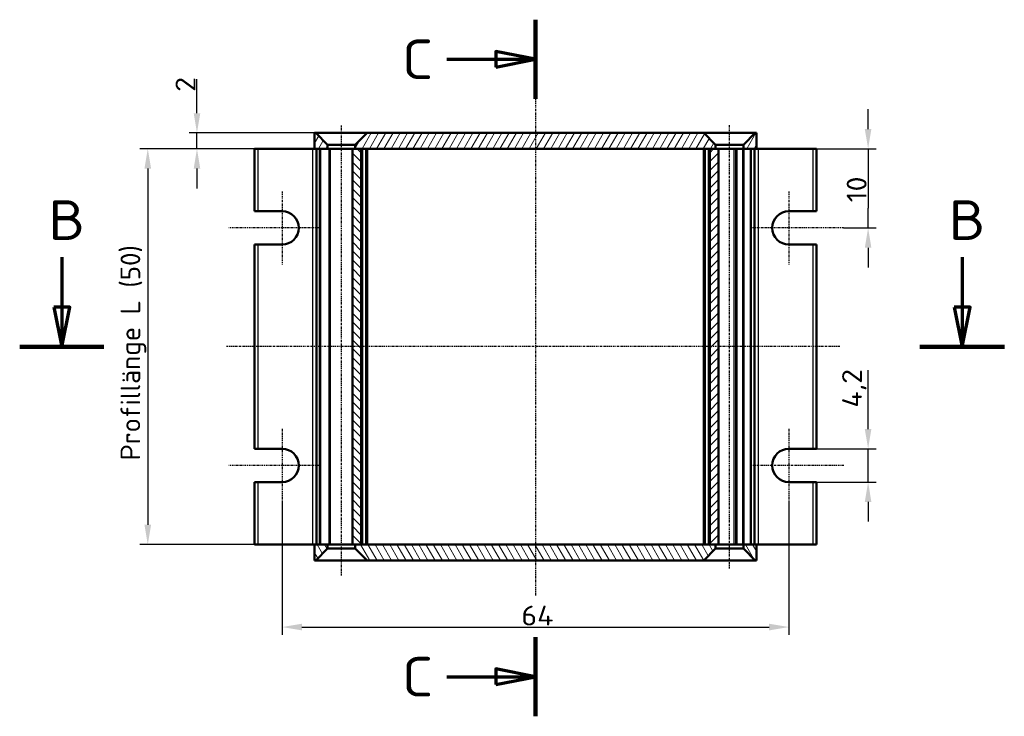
# Model space of a CAD drawing. Header units: millimetres. Extents: x 1 to 419, y 1 to 296.
# Tile 3 of 5: x 81 to 205, y 103 to 191. Entities that reach past the tile are written whole.
import ezdxf

# ---------------------------------------------------------------- set-up
doc = ezdxf.new("R2010")
doc.units = ezdxf.units.MM
doc.linetypes.add('CHAIN', pattern=[0.3543, 0.2362, -0.0295, 0.0591, -0.0295])
doc.linetypes.add('DASH_DOT', pattern=[0.37, 0.24, -0.06, 0.01, -0.06])
for name, color, linetype, lineweight in [('Bemaßung (ISO)', 1, 'Continuous', 25), ('Mittellinie (ISO)', 1, 'DASH_DOT', 25), ('Mittelpunktmarkierung (ISO)', 1, 'DASH_DOT', 25), ('Schnittlinie (ISO)', 3, 'CHAIN', 70), ('Schraffur (ISO)', 1, 'Continuous', 18), ('Sichtbar (ISO)', 7, 'Continuous', 50), ('Sichtbar schmal (ISO)', 1, 'Continuous', 25)]:
    doc.layers.add(name, color=color, linetype=linetype, lineweight=lineweight)
doc.styles.add('2_5', font='isocpeur.ttf', dxfattribs={"width": 1.1})
doc.styles.add('5', font='isocpeur.ttf', dxfattribs={"width": 1.1})
doc.dimstyles.new('Standard (DIN)', dxfattribs={"dimtxt": 2.5, "dimasz": 2.5, "dimexe": 1, "dimexo": 0, "dimgap": 0.2, "dimtad": 1, "dimdec": 6, "dimrnd": 1e-08, "dimtxsty": '2_5', "dimcen": 0.09, "dimdle": 7, "dimclrd": 256, "dimclre": 256, "dimclrt": 5, "dimadec": 6, "dimazin": 2, "dimtfac": 0.72, "dimtmove": 0, "dimatfit": 3, "dimfxl": 1, "dimtolj": 1, "dimlwd": -1, "dimlwe": -1, "dimarcsym": 0})

# ---------------------------------------------------------------- blocks, each defined once
blk = doc.blocks.new('2DTransSchnitt1')
at = {"layer": 'Schnittlinie (ISO)', "linetype": 'Continuous'}
for p, q in [((86.14, 161.5), (86.14, 155.17)), ((199.83, 161.5), (199.83, 155.17)), ((85.14, 155.17), (86.14, 150.17)), ((87.14, 155.17), (85.14, 155.17)), ((86.14, 155.17), (86.14, 150.17)), ((86.14, 150.17), (87.14, 155.17)), ((198.83, 155.17), (199.83, 150.17)), ((200.83, 155.17), (198.83, 155.17)), ((199.83, 155.17), (199.83, 150.17)), ((199.83, 150.17), (200.83, 155.17))]:
    blk.add_line(p, q, dxfattribs=at)
at = {"layer": 'Schnittlinie (ISO)', "linetype": 'Continuous', "lineweight": 140}
for p, q in [((80.82, 150.17), (91.46, 150.17)), ((194.5, 150.17), (205.15, 150.17))]:
    blk.add_line(p, q, dxfattribs=at)
at = {"layer": 'Schnittlinie (ISO)', "linetype": 'Continuous', "flags": 128}
for points in [[(85.14, 155.17), (86.14, 150.17), (87.14, 155.17), (85.14, 155.17)], [(198.83, 155.17), (199.83, 150.17), (200.83, 155.17), (198.83, 155.17)]]:
    blk.add_lwpolyline(points, dxfattribs=at)
at = {"layer": 'Schnittlinie (ISO)'}
for points in [[(85.14, 155.17), (86.14, 150.17), (87.14, 155.17), (85.14, 155.17)], [(198.83, 155.17), (199.83, 150.17), (200.83, 155.17), (198.83, 155.17)]]:
    blk.add_solid(points, dxfattribs=at)
at = {"layer": 'Schnittlinie (ISO)', "char_height": 5, "attachment_point": 7, "style": '5'}
for insert in [(84.42, 163.67), (198.11, 163.67)]:
    blk.add_mtext('B', dxfattribs=dict(at, insert=insert))
blk = doc.blocks.new('2DTransSchnitt2')
at = {"layer": 'Schnittlinie (ISO)', "linetype": 'Continuous', "lineweight": 140}
for p, q in [((145.95, 191.48), (145.95, 181.48)), ((145.95, 113.48), (145.95, 103.48))]:
    blk.add_line(p, q, dxfattribs=at)
at = {"layer": 'Schnittlinie (ISO)', "linetype": 'Continuous'}
for p, q in [((145.95, 186.48), (140.95, 187.48)), ((140.95, 187.48), (140.95, 185.48)), ((134.77, 186.48), (140.95, 186.48)), ((140.95, 186.48), (145.95, 186.48)), ((140.95, 185.48), (145.95, 186.48)), ((145.95, 108.48), (140.95, 109.48)), ((140.95, 109.48), (140.95, 107.48)), ((134.77, 108.48), (140.95, 108.48)), ((140.95, 108.48), (145.95, 108.48)), ((140.95, 107.48), (145.95, 108.48))]:
    blk.add_line(p, q, dxfattribs=at)
at = {"layer": 'Schnittlinie (ISO)', "linetype": 'Continuous', "flags": 128}
for points in [[(140.95, 185.48), (145.95, 186.48), (140.95, 187.48), (140.95, 185.48)], [(140.95, 107.48), (145.95, 108.48), (140.95, 109.48), (140.95, 107.48)]]:
    blk.add_lwpolyline(points, dxfattribs=at)
at = {"layer": 'Schnittlinie (ISO)'}
for points in [[(140.95, 185.48), (145.95, 186.48), (140.95, 187.48), (140.95, 185.48)], [(140.95, 107.48), (145.95, 108.48), (140.95, 109.48), (140.95, 107.48)]]:
    blk.add_solid(points, dxfattribs=at)
at = {"layer": 'Schnittlinie (ISO)', "char_height": 5, "attachment_point": 7, "style": '5'}
for insert in [(129.08, 183.98), (129.08, 105.98)]:
    blk.add_mtext('C', dxfattribs=dict(at, insert=insert))
blk = doc.blocks.new('*D8')
at = {"layer": 'Bemaßung (ISO)'}
for p, q in [((118.05, 175.17), (95.99, 175.17)), ((96.99, 172.67), (96.99, 127.67)), ((120.06, 125.17), (95.99, 125.17))]:
    blk.add_line(p, q, dxfattribs=at)
for points in [[(96.57, 172.67), (97.41, 172.67), (96.99, 175.17)], [(96.57, 127.67), (97.41, 127.67), (96.99, 125.17)]]:
    blk.add_solid(points, dxfattribs=at)
at = {"layer": 'Defpoints', "color": 0}
for p in [(118.05, 175.17), (96.99, 125.17), (120.06, 125.17)]:
    blk.add_point(p, dxfattribs=at)
at = {"layer": 'Bemaßung (ISO)', "color": 5, "insert": (96.79, 135.81), "char_height": 2.5, "attachment_point": 7, "rotation": 90, "style": '2_5'}
blk.add_mtext('\\A1;\\fISOCPEUR|b0|i0;\\H2.4873;Profillänge L (50)', dxfattribs=at)
blk = doc.blocks.new('*D9')
at = {"layer": 'Bemaßung (ISO)'}
for p, q in [((103.2, 179.67), (103.2, 183.95)), ((118.2, 177.17), (102.2, 177.17)), ((103.2, 175.17), (103.2, 177.17)), ((120.06, 175.17), (102.2, 175.17)), ((103.2, 172.67), (103.2, 170.17))]:
    blk.add_line(p, q, dxfattribs=at)
for points in [[(102.79, 179.67), (103.62, 179.67), (103.2, 177.17)], [(102.79, 172.67), (103.62, 172.67), (103.2, 175.17)]]:
    blk.add_solid(points, dxfattribs=at)
at = {"layer": 'Defpoints', "color": 0}
for p in [(118.2, 177.17), (103.2, 175.17), (120.06, 175.17)]:
    blk.add_point(p, dxfattribs=at)
at = {"layer": 'Bemaßung (ISO)', "color": 5, "insert": (103, 182.37), "char_height": 2.5, "attachment_point": 7, "rotation": 90, "style": '2_5'}
blk.add_mtext('\\A1;2', dxfattribs=at)
blk = doc.blocks.new('*D25')
at = {"layer": 'Bemaßung (ISO)'}
for p, q in [((187.95, 177.67), (187.95, 180.17)), ((180.95, 175.17), (188.95, 175.17)), ((187.95, 175.17), (187.95, 172.67)), ((187.95, 172.67), (187.95, 167.67)), ((187.95, 165.17), (187.95, 167.67)), ((184.85, 165.17), (188.95, 165.17)), ((187.95, 162.67), (187.95, 160.17))]:
    blk.add_line(p, q, dxfattribs=at)
for points in [[(187.53, 177.67), (188.36, 177.67), (187.95, 175.17)], [(187.53, 162.67), (188.36, 162.67), (187.95, 165.17)]]:
    blk.add_solid(points, dxfattribs=at)
at = {"layer": 'Defpoints', "color": 0}
for p in [(180.95, 175.17), (184.85, 165.17), (187.95, 165.17)]:
    blk.add_point(p, dxfattribs=at)
at = {"layer": 'Bemaßung (ISO)', "color": 5, "insert": (187.75, 168.41), "char_height": 2.5, "attachment_point": 7, "rotation": 90, "style": '2_5'}
blk.add_mtext('\\A1;10', dxfattribs=at)
blk = doc.blocks.new('*D26')
at = {"layer": 'Bemaßung (ISO)'}
for p, q in [((187.95, 139.77), (187.95, 147.21)), ((181.45, 137.27), (188.95, 137.27)), ((187.95, 133.07), (187.95, 137.27)), ((181.45, 133.07), (188.95, 133.07)), ((187.95, 130.57), (187.95, 128.07))]:
    blk.add_line(p, q, dxfattribs=at)
for points in [[(187.53, 139.77), (188.36, 139.77), (187.95, 137.27)], [(187.53, 130.57), (188.36, 130.57), (187.95, 133.07)]]:
    blk.add_solid(points, dxfattribs=at)
at = {"layer": 'Defpoints', "color": 0}
for p in [(181.45, 137.27), (181.45, 133.07), (187.95, 133.07)]:
    blk.add_point(p, dxfattribs=at)
at = {"layer": 'Bemaßung (ISO)', "color": 5, "insert": (187.75, 142.47), "char_height": 2.5, "attachment_point": 7, "rotation": 90, "style": '2_5'}
blk.add_mtext('\\A1;4,2', dxfattribs=at)
blk = doc.blocks.new('*D27')
at = {"layer": 'Bemaßung (ISO)'}
for p, q in [((113.95, 130.57), (113.95, 113.75)), ((177.95, 130.57), (177.95, 113.75)), ((116.45, 114.75), (175.45, 114.75))]:
    blk.add_line(p, q, dxfattribs=at)
for points in [[(116.45, 115.17), (116.45, 114.33), (113.95, 114.75)], [(175.45, 115.17), (175.45, 114.33), (177.95, 114.75)]]:
    blk.add_solid(points, dxfattribs=at)
at = {"layer": 'Defpoints', "color": 0}
for p in [(113.95, 130.57), (177.95, 130.57), (177.95, 114.75)]:
    blk.add_point(p, dxfattribs=at)
at = {"layer": 'Bemaßung (ISO)', "color": 5, "insert": (144.16, 114.95), "char_height": 2.5, "attachment_point": 7, "style": '2_5'}
blk.add_mtext('\\A1;64', dxfattribs=at)

msp = doc.modelspace()

# ---------------------------------------------------------------- hatches: boundary and pattern name
at = {"layer": 'Schraffur (ISO)'}
h = msp.add_hatch(dxfattribs=at)
h.set_pattern_fill('ANSI31', color=256, scale=6.35, angle=14.999977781, style=0)
h.set_pattern_definition([(59.99998, (0, 0), (-0.6874075, 0.3968753), [])])
h.paths.add_polyline_path([(124.697321, 177.1747177), (123.197321, 175.6747177), (123.197321, 175.1747177), (123.947321, 175.1747177), (167.947321, 175.1747177), (168.697321, 175.1747177), (168.697321, 175.6747177), (167.197321, 177.1747177)])
h.paths.add_polyline_path([(119.697321, 175.6747177), (118.197321, 177.1747177), (118.047321, 177.1747177), (118.047321, 175.1747177), (119.697321, 175.1747177)])
h.paths.add_polyline_path([(173.847321, 175.1747177), (173.847321, 177.1747177), (173.697321, 177.1747177), (172.197321, 175.6747177), (172.197321, 175.1747177)])
h = msp.add_hatch(dxfattribs=at)
h.set_pattern_fill('ANSI31', color=256, scale=6.35, angle=90.000210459, style=0)
h.set_pattern_definition([(135.0002, (0, 0), (-0.561264, -0.561268), [])])
h.paths.add_polyline_path([(123.947321, 175.1747177), (123.197321, 175.1747177), (122.847321, 175.1747177), (122.847321, 125.1747177), (123.197321, 125.1747177), (123.947321, 125.1747177)])
h = msp.add_hatch(dxfattribs=at)
h.set_pattern_fill('ANSI31', color=256, scale=6.35, style=0)
h.set_pattern_definition([(45, (0, 0), (-0.561266, 0.561266), [])])
h.paths.add_polyline_path([(169.047321, 175.1747177), (168.697321, 175.1747177), (167.947321, 175.1747177), (167.947321, 125.1747177), (168.697321, 125.1747177), (169.047321, 125.1747177)])
h = msp.add_hatch(dxfattribs=at)
h.set_pattern_fill('ANSI31', color=256, scale=6.35, angle=75.000175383, style=0)
h.set_pattern_definition([(120.00018, (0, 0), (-0.6874064, -0.396877), [])])
h.paths.add_polyline_path([(167.197321, 123.1747177), (168.697321, 124.6747177), (168.697321, 125.1747177), (167.947321, 125.1747177), (123.947321, 125.1747177), (123.197321, 125.1747177), (123.197321, 124.6747177), (124.697321, 123.1747177)])
h.paths.add_polyline_path([(172.197321, 124.6747177), (173.697321, 123.1747177), (173.847321, 123.1747177), (173.847321, 125.1747177), (172.197321, 125.1747177)])
h.paths.add_polyline_path([(118.047321, 125.1747177), (118.047321, 123.1747177), (118.197321, 123.1747177), (119.697321, 124.6747177), (119.697321, 125.1747177)])

# ---------------------------------------------------------------- linework, layer by layer
at = {"layer": 'Mittellinie (ISO)', "linetype": 'CHAIN'}
for p, q in [((145.947321, 181.8069427), (145.947321, 118.6807025)), ((121.447321, 121.284646), (121.447321, 178.1747177)), ((170.447321, 122.1602101), (170.447321, 178.1747177)), ((184.3596673, 150.1747177), (106.9315068, 150.1747177))]:
    msp.add_line(p, q, dxfattribs=at)
at = {"layer": 'Mittelpunktmarkierung (ISO)', "linetype": 'CHAIN'}
for p, q in [((113.947321, 169.7747177), (113.947321, 160.5747177)), ((177.947321, 169.7747177), (177.947321, 160.5747177)), ((118.547321, 165.1747177), (107.2407304, 165.1747177)), ((184.8471945, 165.1747177), (173.347321, 165.1747177)), ((113.947321, 139.7747177), (113.947321, 130.5747177)), ((177.947321, 139.7747177), (177.947321, 130.5747177)), ((118.547321, 135.1747177), (107.2407304, 135.1747177)), ((184.8824748, 135.1747177), (173.347321, 135.1747177))]:
    msp.add_line(p, q, dxfattribs=at)
at = {"layer": 'Sichtbar (ISO)'}
for p, q in [((118.197321, 177.1747177), (118.047321, 177.1747177)), ((118.047321, 177.1747177), (118.047321, 175.1747177)), ((119.697321, 175.6747177), (118.197321, 177.1747177)), ((118.197321, 177.1747177), (124.697321, 177.1747177)), ((124.697321, 177.1747177), (123.197321, 175.6747177)), ((167.197321, 177.1747177), (124.697321, 177.1747177)), ((168.697321, 175.6747177), (167.197321, 177.1747177)), ((167.197321, 177.1747177), (173.697321, 177.1747177)), ((173.697321, 177.1747177), (172.197321, 175.6747177)), ((173.847321, 177.1747177), (173.697321, 177.1747177)), ((173.847321, 175.1747177), (173.847321, 177.1747177)), ((119.697321, 175.1747177), (119.697321, 175.6747177)), ((123.197321, 175.6747177), (119.697321, 175.6747177)), ((123.197321, 175.6747177), (123.197321, 175.1747177)), ((168.697321, 175.1747177), (168.697321, 175.6747177)), ((172.197321, 175.6747177), (168.697321, 175.6747177)), ((172.197321, 175.6747177), (172.197321, 175.1747177)), ((110.447321, 175.1747177), (110.947321, 175.1747177)), ((110.447321, 175.1747177), (110.447321, 167.2747177)), ((110.947321, 175.1747177), (117.797321, 175.1747177)), ((118.047321, 175.1747177), (117.797321, 175.1747177)), ((118.047321, 175.1747177), (119.697321, 175.1747177)), ((118.297321, 175.1747177), (118.297321, 125.1747177)), ((119.8598702, 175.1747177), (118.8362489, 175.1747177)), ((119.8598702, 175.1747177), (120.0583015, 175.1747177)), ((122.847321, 175.1747177), (120.0583015, 175.1747177)), ((123.947321, 175.1747177), (122.847321, 175.1747177)), ((122.847321, 175.1747177), (122.847321, 125.1747177)), ((123.197321, 175.1747177), (168.697321, 175.1747177)), ((123.947321, 125.1747177), (123.947321, 175.1747177)), ((124.697321, 125.1747177), (124.697321, 175.1747177)), ((167.197321, 175.1747177), (167.197321, 125.1747177)), ((169.047321, 175.1747177), (167.947321, 175.1747177)), ((167.947321, 175.1747177), (167.947321, 125.1747177)), ((169.047321, 125.1747177), (169.047321, 175.1747177)), ((170.9902762, 175.1747177), (169.047321, 175.1747177)), ((170.9902762, 175.1747177), (171.2410464, 175.1747177)), ((171.322321, 175.1747177), (171.2410464, 175.1747177)), ((171.3401047, 175.1747177), (171.322321, 175.1747177)), ((171.3401047, 175.1747177), (171.421966, 175.1747177)), ((171.3401047, 125.1747177), (171.3401047, 175.1747177)), ((172.0876505, 175.1747177), (171.421966, 175.1747177)), ((172.0876505, 175.1747177), (172.1971945, 175.1747177)), ((172.197321, 175.1747177), (172.1971945, 175.1747177)), ((172.197321, 175.1747177), (173.847321, 175.1747177)), ((173.058393, 175.1747177), (172.2864784, 175.1747177)), ((173.597321, 125.1747177), (173.597321, 175.1747177)), ((174.097321, 175.1747177), (173.847321, 175.1747177)), ((180.947321, 175.1747177), (174.097321, 175.1747177)), ((180.947321, 175.1747177), (181.447321, 175.1747177)), ((181.447321, 167.2747177), (181.447321, 175.1747177)), ((110.947321, 167.2747177), (110.447321, 167.2747177)), ((110.947321, 167.2747177), (113.947321, 167.2747177)), ((177.947321, 167.2747177), (180.947321, 167.2747177)), ((181.447321, 167.2747177), (180.947321, 167.2747177)), ((110.447321, 163.0747177), (110.447321, 137.2747177)), ((110.447321, 163.0747177), (110.947321, 163.0747177)), ((113.947321, 163.0747177), (110.947321, 163.0747177)), ((180.947321, 163.0747177), (177.947321, 163.0747177)), ((180.947321, 163.0747177), (181.447321, 163.0747177)), ((181.447321, 137.2747177), (181.447321, 163.0747177)), ((110.947321, 137.2747177), (110.447321, 137.2747177)), ((110.947321, 137.2747177), (113.947321, 137.2747177)), ((177.947321, 137.2747177), (180.947321, 137.2747177)), ((181.447321, 137.2747177), (180.947321, 137.2747177)), ((110.447321, 133.0747177), (110.447321, 125.1747177)), ((110.447321, 133.0747177), (110.947321, 133.0747177)), ((113.947321, 133.0747177), (110.947321, 133.0747177)), ((180.947321, 133.0747177), (177.947321, 133.0747177)), ((180.947321, 133.0747177), (181.447321, 133.0747177)), ((181.447321, 125.1747177), (181.447321, 133.0747177)), ((110.947321, 125.1747177), (110.447321, 125.1747177)), ((110.947321, 125.1747177), (117.797321, 125.1747177)), ((117.797321, 125.1747177), (118.047321, 125.1747177)), ((118.047321, 125.1747177), (118.047321, 123.1747177)), ((119.697321, 125.1747177), (118.047321, 125.1747177)), ((118.197321, 123.1747177), (119.697321, 124.6747177)), ((118.8362489, 125.1747177), (119.8598702, 125.1747177)), ((119.697321, 124.6747177), (119.697321, 125.1747177)), ((119.697321, 124.6747177), (123.197321, 124.6747177)), ((120.0583015, 125.1747177), (119.8598702, 125.1747177)), ((120.0583015, 125.1747177), (122.847321, 125.1747177)), ((122.847321, 125.1747177), (123.947321, 125.1747177)), ((168.697321, 125.1747177), (123.197321, 125.1747177)), ((123.197321, 125.1747177), (123.197321, 124.6747177)), ((123.197321, 124.6747177), (124.697321, 123.1747177)), ((167.197321, 123.1747177), (168.697321, 124.6747177)), ((167.947321, 125.1747177), (169.047321, 125.1747177)), ((168.697321, 124.6747177), (168.697321, 125.1747177)), ((168.697321, 124.6747177), (172.197321, 124.6747177)), ((169.047321, 125.1747177), (170.9902762, 125.1747177)), ((171.2410464, 125.1747177), (170.9902762, 125.1747177)), ((171.2410464, 125.1747177), (171.322321, 125.1747177)), ((171.322321, 125.1747177), (171.3401047, 125.1747177)), ((171.421966, 125.1747177), (171.3401047, 125.1747177)), ((171.421966, 125.1747177), (172.0876505, 125.1747177)), ((172.1971945, 125.1747177), (172.0876505, 125.1747177)), ((172.1971945, 125.1747177), (172.197321, 125.1747177)), ((173.847321, 125.1747177), (172.197321, 125.1747177)), ((172.197321, 125.1747177), (172.197321, 124.6747177)), ((172.197321, 124.6747177), (173.697321, 123.1747177)), ((172.2864784, 125.1747177), (173.058393, 125.1747177)), ((173.847321, 125.1747177), (174.097321, 125.1747177)), ((173.847321, 123.1747177), (173.847321, 125.1747177)), ((180.947321, 125.1747177), (174.097321, 125.1747177)), ((181.447321, 125.1747177), (180.947321, 125.1747177)), ((118.047321, 123.1747177), (118.197321, 123.1747177)), ((124.697321, 123.1747177), (118.197321, 123.1747177)), ((124.697321, 123.1747177), (167.197321, 123.1747177)), ((173.697321, 123.1747177), (167.197321, 123.1747177)), ((173.697321, 123.1747177), (173.847321, 123.1747177))]:
    msp.add_line(p, q, dxfattribs=at)
for centre, start, end in [((113.947321, 165.1747177), 270, 90), ((177.947321, 165.1747177), 90, 270), ((113.947321, 135.1747177), 270, 90), ((177.947321, 135.1747177), 90, 270)]:
    msp.add_arc(centre, 2.1, start, end, dxfattribs=at)
at = {"layer": 'Sichtbar schmal (ISO)'}
for p, q in [((110.947321, 167.2747177), (110.947321, 175.1747177)), ((117.797321, 175.1747177), (117.797321, 125.1747177)), ((118.3118842, 125.1747177), (118.3118842, 175.1747177)), ((118.6508121, 175.1747177), (118.6508121, 125.1747177)), ((118.8362489, 125.1747177), (118.8362489, 175.1747177)), ((119.8598702, 175.1747177), (119.8598702, 125.1747177)), ((120.0583015, 125.1747177), (120.0583015, 175.1747177)), ((124.147321, 125.1747177), (124.147321, 175.1747177)), ((124.497321, 175.1747177), (124.497321, 125.1747177)), ((167.397321, 125.1747177), (167.397321, 175.1747177)), ((167.747321, 175.1747177), (167.747321, 125.1747177)), ((170.9902762, 175.1747177), (170.9902762, 125.1747177)), ((171.2410464, 125.1747177), (171.2410464, 175.1747177)), ((171.421966, 125.1747177), (171.421966, 175.1747177)), ((172.0876505, 175.1747177), (172.0876505, 125.1747177)), ((172.2864784, 125.1747177), (172.2864784, 175.1747177)), ((173.058393, 175.1747177), (173.058393, 125.1747177)), ((173.2438298, 125.1747177), (173.2438298, 175.1747177)), ((173.5827577, 175.1747177), (173.5827577, 125.1747177)), ((174.097321, 125.1747177), (174.097321, 175.1747177)), ((180.947321, 175.1747177), (180.947321, 167.2747177)), ((110.947321, 137.2747177), (110.947321, 163.0747177)), ((180.947321, 163.0747177), (180.947321, 137.2747177)), ((110.947321, 125.1747177), (110.947321, 133.0747177)), ((180.947321, 133.0747177), (180.947321, 125.1747177))]:
    msp.add_line(p, q, dxfattribs=at)

# ---------------------------------------------------------------- block references
at = {"layer": 'Schnittlinie (ISO)'}
for name in ['2DTransSchnitt2', '2DTransSchnitt1']:
    msp.add_blockref(name, (0, 0), dxfattribs=at)

# ---------------------------------------------------------------- dimensions: what is measured, and where the dimension line sits
at = {"layer": 'Bemaßung (ISO)'}
for base, p1, p2, angle, override, picture, middle in [((103.2026169, 175.1747177), (118.197321, 177.1747177), (120.0583015, 175.1747177), 90, {"dimgap": 0.2, "dimdec": 6, "dimtol": 0, "dimlim": 0, "dimtp": 0, "dimtm": 0, "dimtdec": 2, "dimtofl": 1, "dimatfit": 1}, '*D9', (103.2026169, 183.0622176)), ((187.947321, 165.1747177), (180.947321, 175.1747177), (184.8471945, 165.1747177), 90, {"dimgap": 0.2, "dimdec": 6, "dimtol": 0, "dimlim": 0, "dimtp": 0, "dimtm": 0, "dimtdec": 2, "dimtofl": 0}, '*D25', (187.947321, 169.783958)), ((187.947321, 133.0747177), (181.447321, 137.2747177), (181.447321, 133.0747177), 90, {"dimgap": 0.2, "dimdec": 6, "dimtol": 0, "dimlim": 0, "dimtp": 0, "dimtm": 0, "dimtdec": 2, "dimtofl": 1, "dimatfit": 1}, '*D26', (187.947321, 144.7434676)), ((177.947321, 114.749999), (113.947321, 130.5747177), (177.947321, 130.5747177), 180, {"dimgap": 0.2, "dimdec": 6, "dimtol": 0, "dimlim": 0, "dimtp": 0, "dimtm": 0, "dimtdec": 2, "dimtofl": 0, "dimatfit": 1}, '*D27', (145.947321, 114.749999))]:
    dim = msp.add_linear_dim(base=base, p1=p1, p2=p2, angle=angle, dimstyle='Standard (DIN)', override=override, dxfattribs=at)
    dim.commit()
    dim.dimension.update_dxf_attribs({"geometry": picture, "text_midpoint": middle, "dimtype": 160})
dim = msp.add_linear_dim(base=(96.9913601, 125.1747177), p1=(118.047321, 175.1747177), p2=(120.0583015, 125.1747177), angle=270, text='\\fISOCPEUR|b0|i0;\\H2.4873;Profillänge L (<>)', dimstyle='Standard (DIN)', override={"dimgap": 0.2, "dimdec": 6, "dimtol": 0, "dimlim": 0, "dimtp": 0, "dimtm": 0, "dimtdec": 2, "dimtofl": 0, "dimatfit": 1}, dxfattribs=at)
dim.commit()
dim.dimension.update_dxf_attribs({"geometry": '*D8', "text_midpoint": (96.9913601, 150.1747177), "dimtype": 160})

doc.saveas('drawing.dxf')
